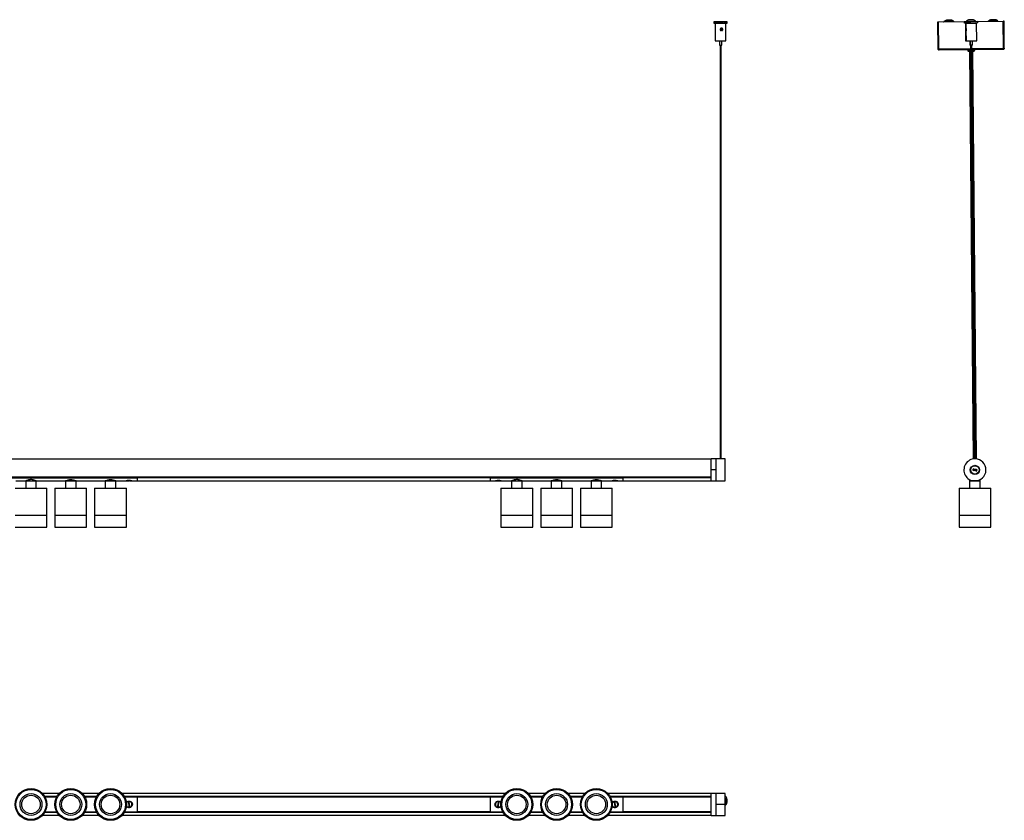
# Model space of a CAD drawing. Header units: millimetres. Extents: x 139 to 2727, y 609 to 1531.
# Tile 4 of 4: x 1612 to 2727, y 624 to 1531. Entities that reach past the tile are written whole.
import ezdxf

# ---------------------------------------------------------------- set-up
doc = ezdxf.new("R2010")
doc.units = ezdxf.units.MM

msp = doc.modelspace()

# ---------------------------------------------------------------- linework, layer by layer
at = {"color": 7, "linetype": 'Continuous', "lineweight": 25}
for p, q in [((2398.1, 1528.3), (2398.1, 1526.8)), ((2405.1, 1528.3), (2405.1, 1528.3)), ((2406.1, 1528.3), (2406.1, 1528.3)), ((2413.1, 1526.8), (2413.1, 1528.3)), ((2651.5, 1528.2), (2652.3, 1528.2)), ((2651.8, 1497.6), (2651.5, 1528.2)), ((2652.6, 1497.6), (2652.3, 1528.2)), ((2652.4, 1528.2), (2725.6, 1528.8)), ((2652.7, 1497.6), (2652.4, 1528.2)), ((2669.5, 1528.6), (2658.5, 1528.5)), ((2666.7, 1530.1), (2661.3, 1530.1)), ((2681.2, 1528.2), (2681.2, 1526.7)), ((2681.8, 1528.2), (2681.2, 1528.2)), ((2696.8, 1528.4), (2681.8, 1528.2)), ((2681.8, 1528.2), (2681.8, 1526.7)), ((2694.5, 1528.8), (2683.5, 1528.7)), ((2691.7, 1530.4), (2686.3, 1530.3)), ((2696.8, 1526.9), (2696.8, 1528.4)), ((2719.5, 1529), (2708.5, 1528.9)), ((2716.7, 1530.6), (2711.2, 1530.5)), ((2725.9, 1498.2), (2725.6, 1528.8)), ((2726.5, 1528.8), (2725.7, 1528.8)), ((2726, 1498.2), (2725.7, 1528.8)), ((2726.8, 1498.2), (2726.5, 1528.8)), ((2399.6, 1526.7), (2399.6, 1506.7)), ((2400.7, 1526.7), (2401.2, 1526.7)), ((2406.1, 1518.2), (2406.1, 1519.6)), ((2409.9, 1526.7), (2409.9, 1526.7)), ((2410.1, 1526.7), (2410.1, 1526.7)), ((2411.6, 1506.7), (2411.6, 1526.7)), ((2681.8, 1526.7), (2681.2, 1526.7)), ((2696.8, 1526.9), (2681.8, 1526.7)), ((2682.7, 1526.6), (2682.9, 1506.6)), ((2682.7, 1526.6), (2683.3, 1526.6)), ((2683.3, 1526.6), (2695.3, 1526.7)), ((2683.3, 1526.6), (2683.4, 1520.7)), ((2683.4, 1518.4), (2683.5, 1506.6)), ((2684.4, 1526.7), (2684.4, 1526.6)), ((2685, 1526.7), (2685, 1526.6)), ((2693.6, 1526.7), (2693.6, 1526.8)), ((2695.5, 1506.7), (2695.3, 1526.7)), ((2404.4, 1506.6), (2404.4, 1501.7)), ((2406.9, 1501.7), (2406.9, 1506.6)), ((2682.9, 1506.6), (2683.5, 1506.6)), ((2683.5, 1506.6), (2695.5, 1506.7)), ((2687.6, 1506.7), (2687.7, 1501.7)), ((2688.3, 1506.7), (2688.3, 1501.7)), ((2690.8, 1501.7), (2690.8, 1506.7)), ((2405.1, 1501.7), (2405.1, 1033.3)), ((2406.1, 1033.3), (2406.1, 1501.7)), ((2652.6, 1497.6), (2651.8, 1497.6)), ((2652.7, 1497.6), (2688.5, 1497.9)), ((2688.5, 1496.5), (2653.2, 1496.2)), ((2685.3, 1496.4), (2685.3, 1495.9)), ((2685.3, 1495.9), (2688.5, 1496)), ((2686.3, 1495), (2688.5, 1495)), ((2687.3, 1495), (2691.4, 1033.1)), ((2688.3, 1501.7), (2687.7, 1501.7)), ((2689.4, 1501.7), (2688.3, 1501.7)), ((2688.4, 1501.7), (2692.6, 1033.3)), ((2689.1, 1501.7), (2693.2, 1033.3)), ((2690.8, 1501.7), (2689.4, 1501.7)), ((2694.2, 1033.3), (2690.1, 1501.7)), ((2690.1, 1497.9), (2725.9, 1498.2)), ((2725.4, 1496.8), (2690.1, 1496.5)), ((2690.1, 1496), (2693.3, 1496)), ((2690.1, 1495), (2692.3, 1495)), ((2695.4, 1033.2), (2691.3, 1495)), ((2693.3, 1496), (2693.3, 1496.5)), ((2726, 1498.2), (2726.8, 1498.2)), ((2394.9, 1033.1), (394.9, 1033.1)), ((2400.7, 1033.3), (2394.9, 1033.3)), ((2394.9, 1020.8), (2394.9, 1033.3)), ((2401.4, 1033.3), (2400.7, 1033.3)), ((2400.7, 1008.3), (2400.7, 1033.3)), ((2400.7, 1020.8), (2400.7, 1033.3)), ((2409.3, 1033.3), (2402.1, 1033.3)), ((2410.7, 1033.3), (2410, 1033.3)), ((2410.7, 1008.3), (2410.7, 1033.3)), ((2394.9, 1008.3), (2394.9, 1020.8)), ((2400.7, 1020.8), (2394.9, 1020.8)), ((2400.7, 1008.3), (2400.7, 1020.8)), ((2691.5, 1021.1), (2691, 1021.1)), ((2695.5, 1020.6), (2691.5, 1021.1)), ((2691.9, 1020), (2692, 1020.5)), ((2694.9, 1019.6), (2691.9, 1020)), ((2692, 1020.5), (2694.9, 1020.1)), ((2692.1, 1021.5), (2692.1, 1022)), ((2692.1, 1022), (2695.1, 1021.6)), ((2695.1, 1021.1), (2692.1, 1021.5)), ((2694.9, 1019.6), (2694.9, 1020.1)), ((2695.1, 1021.1), (2695.1, 1021.6)), ((2695.5, 1020.6), (2696, 1020.5)), ((394.9, 1012.6), (2394.9, 1012.6)), ((2394.9, 1012.6), (394.9, 1012.6)), ((1594.9, 1012.5), (1744.9, 1012.5)), ((1594.9, 1011.7), (1744.9, 1011.7)), ((1606.5, 1012.5), (1728.4, 1012.5)), ((1607.6, 1008.3), (1618.9, 1008.3)), ((1618.9, 1008.3), (1618.9, 1000.3)), ((1618.9, 1008.3), (1630.9, 1008.3)), ((1618.9, 1008.3), (1630.9, 1008.3)), ((1630.9, 1000.3), (1630.9, 1008.3)), ((1630.9, 1008.3), (1663.9, 1008.3)), ((1663.9, 1008.3), (1663.9, 1000.3)), ((1663.9, 1008.3), (1675.9, 1008.3)), ((1675.9, 1008.3), (1663.9, 1008.3)), ((1675.9, 1000.3), (1675.9, 1008.3)), ((1675.9, 1008.3), (1708.9, 1008.3)), ((1708.9, 1008.3), (1708.9, 1000.3)), ((1708.9, 1008.3), (1714.7, 1008.3)), ((1720.9, 1008.3), (1708.9, 1008.3)), ((1714.7, 1008.3), (1720.9, 1008.3)), ((1720.9, 1000.3), (1720.9, 1008.3)), ((1720.9, 1008.3), (1732.1, 1008.3)), ((1728.4, 1012.6), (1728.4, 1012.5)), ((1730.5, 1012.6), (1730.5, 1012.5)), ((1731.1, 1012.5), (1731.1, 1012.6)), ((1732.4, 1012.6), (1732.4, 1012.5)), ((1732.7, 1008.4), (1735.4, 1008.4)), ((1733.2, 1012.6), (1733.2, 1012.5)), ((1736.1, 1008.6), (1735.1, 1008.6)), ((1736.4, 1008.4), (1739.1, 1008.4)), ((1738.5, 1012.6), (1738.5, 1012.5)), ((1738.5, 1012.5), (1744.9, 1012.5)), ((1739.6, 1008.3), (1744.9, 1008.3)), ((1744.9, 1012.6), (1744.9, 1012.5)), ((1744.9, 1011.7), (1744.9, 1012.5)), ((1744.9, 1012.3), (2144.9, 1012.3)), ((2144.9, 1012), (1744.9, 1012)), ((1744.9, 1011.7), (1744.9, 1008.3)), ((1744.9, 1008.6), (2144.9, 1008.6)), ((2144.9, 1012.6), (2144.9, 1012.5)), ((2144.9, 1011.7), (2144.9, 1012.5)), ((2144.9, 1012.5), (2294.9, 1012.5)), ((2144.9, 1012.5), (2146.4, 1012.5)), ((2144.9, 1011.7), (2294.9, 1011.7)), ((2144.9, 1011.7), (2144.9, 1008.3)), ((2144.9, 1008.3), (2150.1, 1008.3)), ((2146.4, 1012.6), (2146.4, 1012.5)), ((2147.9, 1012.6), (2147.9, 1012.5)), ((2150.4, 1012.6), (2150.4, 1012.5)), ((2150.7, 1008.4), (2153.4, 1008.4)), ((2151.8, 1012.6), (2151.8, 1012.5)), ((2154.7, 1008.6), (2153.7, 1008.6)), ((2154.4, 1008.4), (2157.1, 1008.4)), ((2156.5, 1012.6), (2156.5, 1012.5)), ((2156.5, 1012.5), (2278.4, 1012.5)), ((2157.6, 1008.3), (2168.9, 1008.3)), ((2168.9, 1008.3), (2168.9, 1000.3)), ((2168.9, 1008.3), (2180.9, 1008.3)), ((2168.9, 1008.3), (2180.9, 1008.3)), ((2180.9, 1000.3), (2180.9, 1008.3)), ((2180.9, 1008.3), (2213.9, 1008.3)), ((2213.9, 1008.3), (2213.9, 1000.3)), ((2213.9, 1008.3), (2225.9, 1008.3)), ((2225.9, 1008.3), (2213.9, 1008.3)), ((2225.9, 1000.3), (2225.9, 1008.3)), ((2225.9, 1008.3), (2258.9, 1008.3)), ((2258.9, 1008.3), (2258.9, 1000.3)), ((2258.9, 1008.3), (2264.7, 1008.3)), ((2270.9, 1008.3), (2258.9, 1008.3)), ((2264.7, 1008.3), (2270.9, 1008.3)), ((2270.9, 1000.3), (2270.9, 1008.3)), ((2270.9, 1008.3), (2282.1, 1008.3)), ((2278.4, 1012.6), (2278.4, 1012.5)), ((2280.5, 1012.6), (2280.5, 1012.5)), ((2281.1, 1012.5), (2281.1, 1012.6)), ((2282.4, 1012.6), (2282.4, 1012.5)), ((2282.7, 1008.4), (2285.4, 1008.4)), ((2283.2, 1012.6), (2283.2, 1012.5)), ((2286.1, 1008.6), (2285.1, 1008.6)), ((2286.4, 1008.4), (2289.1, 1008.4)), ((2288.5, 1012.6), (2288.5, 1012.5)), ((2288.5, 1012.5), (2294.9, 1012.5)), ((2289.6, 1008.3), (2294.9, 1008.3)), ((2294.9, 1012.6), (2294.9, 1012.5)), ((2294.9, 1011.7), (2294.9, 1012.5)), ((2294.9, 1012.3), (2394.9, 1012.3)), ((2394.9, 1012), (2294.9, 1012)), ((2294.9, 1011.7), (2294.9, 1008.3)), ((2294.9, 1008.6), (2394.9, 1008.6)), ((2394.9, 1008.3), (2400.7, 1008.3)), ((2400.7, 1008.3), (2410.7, 1008.3)), ((2400.7, 1008.3), (2410.7, 1008.3)), ((2400.7, 1008.3), (2400.7, 1008.3)), ((2410.7, 1008.3), (2410.7, 1008.3)), ((2687.5, 1009.8), (2687.5, 1008.3)), ((2687.5, 1009.8), (2687.5, 1009.8)), ((2687.5, 1008.3), (2687.5, 1000.3)), ((2687.5, 1008.3), (2692.9, 1008.3)), ((2692.9, 1008.3), (2687.5, 1008.3)), ((2693.5, 1008.3), (2693.8, 1008.3)), ((2699.5, 1008.3), (2693.5, 1008.3)), ((2694.3, 1008.3), (2699.5, 1008.3)), ((2699.5, 1008.3), (2699.5, 1009.8)), ((2699.5, 1000.3), (2699.5, 1008.3)), ((2702.1, 1011.7), (2702.1, 1011.7)), ((1606.9, 1000.3), (1642.9, 1000.3)), ((1642.9, 969.5), (1642.9, 1000.3)), ((1651.9, 1000.3), (1651.9, 969.5)), ((1651.9, 1000.3), (1687.9, 1000.3)), ((1687.9, 969.5), (1687.9, 1000.3)), ((1696.9, 1000.3), (1696.9, 969.5)), ((1696.9, 1000.3), (1714.5, 1000.3)), ((1714.5, 1000.3), (1732.9, 1000.3)), ((1732.9, 969.5), (1732.9, 1000.3)), ((2156.9, 1000.3), (2156.9, 969.5)), ((2156.9, 1000.3), (2192.9, 1000.3)), ((2192.9, 969.5), (2192.9, 1000.3)), ((2201.9, 1000.3), (2201.9, 969.5)), ((2201.9, 1000.3), (2237.9, 1000.3)), ((2237.9, 969.5), (2237.9, 1000.3)), ((2246.9, 1000.3), (2246.9, 969.5)), ((2246.9, 1000.3), (2264.5, 1000.3)), ((2264.5, 1000.3), (2282.9, 1000.3)), ((2282.9, 969.5), (2282.9, 1000.3)), ((2675.5, 1000.3), (2675.5, 969.5)), ((2675.5, 1000.3), (2711.5, 1000.3)), ((2711.5, 969.5), (2711.5, 1000.3)), ((1606.9, 969.5), (1642.9, 969.5)), ((1606.9, 969.5), (1642.9, 969.5)), ((1642.9, 956), (1642.9, 969.5)), ((1651.9, 969.5), (1651.9, 956)), ((1651.9, 969.5), (1669.8, 969.5)), ((1651.9, 969.5), (1687.9, 969.5)), ((1669.8, 969.5), (1687.9, 969.5)), ((1687.9, 956), (1687.9, 969.5)), ((1696.9, 969.5), (1696.9, 956)), ((1696.9, 969.5), (1732.9, 969.5)), ((1696.9, 969.5), (1714.5, 969.5)), ((1714.5, 969.5), (1732.9, 969.5)), ((1732.9, 956), (1732.9, 969.5)), ((2156.9, 969.5), (2156.9, 956)), ((2156.9, 969.5), (2192.9, 969.5)), ((2156.9, 969.5), (2192.9, 969.5)), ((2192.9, 956), (2192.9, 969.5)), ((2201.9, 969.5), (2201.9, 956)), ((2201.9, 969.5), (2219.8, 969.5)), ((2201.9, 969.5), (2237.9, 969.5)), ((2219.8, 969.5), (2237.9, 969.5)), ((2237.9, 956), (2237.9, 969.5)), ((2246.9, 969.5), (2246.9, 956)), ((2246.9, 969.5), (2282.9, 969.5)), ((2246.9, 969.5), (2264.5, 969.5)), ((2264.5, 969.5), (2282.9, 969.5)), ((2282.9, 956), (2282.9, 969.5)), ((2675.5, 969.5), (2675.5, 956)), ((2675.5, 969.5), (2711.5, 969.5)), ((2675.5, 969.5), (2711.5, 969.5)), ((2711.5, 956), (2711.5, 969.5)), ((2711.5, 969.5), (2711.5, 969.5)), ((1606.9, 956), (1642.9, 956)), ((1651.9, 956), (1669.8, 956)), ((1669.8, 956), (1687.9, 956)), ((1696.9, 956), (1732.9, 956)), ((2156.9, 956), (2192.9, 956)), ((2201.9, 956), (2219.8, 956)), ((2219.8, 956), (2237.9, 956)), ((2246.9, 956), (2282.9, 956)), ((2675.5, 956), (2711.5, 956)), ((2711.5, 956), (2711.5, 956)), ((1656.7, 654.4), (1638.1, 654.4)), ((1640.4, 651.2), (1654.4, 651.2)), ((1640.5, 651.1), (1654.3, 651.1)), ((1654.3, 651.1), (1640.5, 651.1)), ((1654.2, 650.9), (1640.6, 650.9)), ((1640.7, 650.7), (1654.1, 650.7)), ((1701.7, 654.4), (1683.1, 654.4)), ((1685.4, 651.2), (1699.4, 651.2)), ((1685.5, 651.1), (1699.3, 651.1)), ((1699.3, 651.1), (1685.5, 651.1)), ((1699.2, 650.9), (1685.6, 650.9)), ((1685.7, 650.7), (1699.1, 650.7)), ((2161.7, 654.4), (1728.1, 654.4)), ((1730.4, 651.2), (2159.4, 651.2)), ((1730.5, 651.1), (2159.3, 651.1)), ((2159.3, 651.1), (1730.5, 651.1)), ((2159.2, 650.9), (1730.6, 650.9)), ((1730.7, 650.7), (1744.9, 650.7)), ((1744.9, 650.7), (2144.9, 650.7)), ((1744.9, 650.7), (1744.9, 633.5)), ((2144.9, 650.5), (1744.9, 650.5)), ((2144.9, 650.7), (2159.1, 650.7)), ((2144.9, 650.7), (2144.9, 633.5)), ((2206.7, 654.4), (2188.1, 654.4)), ((2190.4, 651.2), (2204.4, 651.2)), ((2190.5, 651.1), (2204.3, 651.1)), ((2204.3, 651.1), (2190.5, 651.1)), ((2204.2, 650.9), (2190.6, 650.9)), ((2190.7, 650.7), (2204.1, 650.7)), ((2251.7, 654.4), (2233.1, 654.4)), ((2235.4, 651.2), (2249.4, 651.2)), ((2235.5, 651.1), (2249.3, 651.1)), ((2249.3, 651.1), (2235.5, 651.1)), ((2249.2, 650.9), (2235.6, 650.9)), ((2235.7, 650.7), (2249.1, 650.7)), ((2394.9, 654.4), (2278.1, 654.4)), ((2280.4, 651.2), (2394.9, 651.2)), ((2280.5, 651.1), (2394.9, 651.1)), ((2394.9, 651.1), (2280.5, 651.1)), ((2394.9, 650.9), (2280.6, 650.9)), ((2280.7, 650.7), (2294.9, 650.7)), ((2294.9, 650.7), (2294.9, 633.5)), ((2294.9, 650.7), (2394.9, 650.7)), ((2394.9, 650.5), (2294.9, 650.5)), ((2394.9, 629.6), (2394.9, 654.6)), ((2400.7, 654.6), (2394.9, 654.6)), ((2410.7, 654.6), (2400.7, 654.6)), ((2400.7, 642.4), (2400.7, 654.6)), ((2400.7, 629.6), (2400.7, 654.6)), ((2410.7, 642.4), (2410.7, 654.6)), ((1733.4, 644.6), (1733.3, 644.7)), ((1733.9, 639.1), (1734, 639.2)), ((1736.1, 644.7), (1735.1, 644.6)), ((1735.1, 644.6), (1735.7, 639.6)), ((1735.7, 639.6), (1736.7, 639.7)), ((1736.7, 639.7), (1736.1, 644.7)), ((1737.8, 645), (1737.9, 645.2)), ((1738.5, 639.6), (1738.3, 639.7)), ((2151.4, 639.7), (2151.3, 639.6)), ((2151.9, 645.2), (2152.1, 645)), ((2153.7, 644.7), (2153.1, 639.7)), ((2153.1, 639.7), (2154.1, 639.6)), ((2154.7, 644.5), (2153.7, 644.7)), ((2154.1, 639.6), (2154.7, 644.5)), ((2155.7, 639.2), (2155.8, 639)), ((2156.5, 644.7), (2156.4, 644.5)), ((2283.4, 644.6), (2283.3, 644.7)), ((2283.9, 639.1), (2284, 639.2)), ((2286.1, 644.7), (2285.1, 644.6)), ((2285.1, 644.6), (2285.7, 639.6)), ((2285.7, 639.6), (2286.7, 639.7)), ((2286.7, 639.7), (2286.1, 644.7)), ((2287.8, 645), (2287.9, 645.2)), ((2288.5, 639.6), (2288.3, 639.7)), ((2400.7, 629.6), (2400.7, 642.4)), ((2400.7, 642.4), (2410.7, 642.4)), ((2410.7, 629.6), (2410.7, 642.4)), ((2411.6, 646.1), (2411.6, 646.3)), ((2413.1, 646.3), (2413.1, 646.3)), ((1638.1, 629.9), (1656.7, 629.9)), ((1654.4, 633), (1640.4, 633)), ((1640.5, 633.2), (1654.3, 633.2)), ((1654.3, 633.2), (1640.5, 633.2)), ((1640.6, 633.4), (1654.2, 633.4)), ((1640.7, 633.5), (1654.1, 633.5)), ((1683.1, 629.9), (1701.7, 629.9)), ((1699.4, 633), (1685.4, 633)), ((1685.5, 633.2), (1699.3, 633.2)), ((1699.3, 633.2), (1685.5, 633.2)), ((1685.6, 633.4), (1699.2, 633.4)), ((1685.7, 633.5), (1699.1, 633.5)), ((1728.1, 629.9), (2161.7, 629.9)), ((2159.4, 633), (1730.4, 633)), ((1730.5, 633.2), (2159.3, 633.2)), ((2159.3, 633.2), (1730.5, 633.2)), ((1730.6, 633.4), (2159.2, 633.4)), ((1730.7, 633.5), (1744.9, 633.5)), ((1744.9, 633.7), (2144.9, 633.7)), ((2144.9, 633.6), (1744.9, 633.6)), ((2144.9, 633.5), (2159.1, 633.5)), ((2188.1, 629.9), (2206.7, 629.9)), ((2204.4, 633), (2190.4, 633)), ((2190.5, 633.2), (2204.3, 633.2)), ((2204.3, 633.2), (2190.5, 633.2)), ((2190.6, 633.4), (2204.2, 633.4)), ((2190.7, 633.5), (2204.1, 633.5)), ((2233.1, 629.9), (2251.7, 629.9)), ((2249.4, 633), (2235.4, 633)), ((2235.5, 633.2), (2249.3, 633.2)), ((2249.3, 633.2), (2235.5, 633.2)), ((2235.6, 633.4), (2249.2, 633.4)), ((2235.7, 633.5), (2249.1, 633.5)), ((2278.1, 629.9), (2394.9, 629.9)), ((2394.9, 633), (2280.4, 633)), ((2280.5, 633.2), (2394.9, 633.2)), ((2394.9, 633.2), (2280.5, 633.2)), ((2280.6, 633.4), (2394.9, 633.4)), ((2280.7, 633.5), (2294.9, 633.5)), ((2294.9, 633.7), (2394.9, 633.7)), ((2394.9, 633.6), (2294.9, 633.6)), ((2394.9, 629.6), (2400.7, 629.6)), ((2400.7, 629.6), (2410.7, 629.6))]:
    msp.add_line(p, q, dxfattribs=at)
at = {"color": 7, "linetype": 'Continuous', "lineweight": 25, "flags": 128}
for points in [[(2405.6, 1528.4), (2407.2, 1528.4), (2408.8, 1528.3), (2410.2, 1528.3), (2411.3, 1528.3), (2412.2, 1528.3), (2412.8, 1528.3), (2413.1, 1528.3), (2413, 1528.3), (2412.6, 1528.3), (2411.8, 1528.2), (2410.8, 1528.2), (2409.5, 1528.2), (2408, 1528.2), (2406.4, 1528.2), (2404.8, 1528.2), (2403.2, 1528.2), (2401.8, 1528.2), (2400.5, 1528.2), (2399.4, 1528.2), (2398.7, 1528.3), (2398.2, 1528.3), (2398.1, 1528.3), (2398.4, 1528.3), (2399, 1528.3), (2399.9, 1528.3), (2401.1, 1528.3), (2402.5, 1528.3), (2404, 1528.4), (2405.6, 1528.4)], [(2405.6, 1528.3), (2406.6, 1528.3), (2407.4, 1528.3), (2407.9, 1528.3), (2408.1, 1528.3), (2407.9, 1528.3), (2407.4, 1528.3), (2406.6, 1528.3), (2405.6, 1528.3), (2404.7, 1528.3), (2403.9, 1528.3), (2403.3, 1528.3), (2403.1, 1528.3), (2403.3, 1528.3), (2403.9, 1528.3), (2404.7, 1528.3), (2405.6, 1528.3)], [(2405.2, 1528.3), (2405.1, 1528.3), (2405.1, 1528.3), (2405.2, 1528.3), (2405.3, 1528.3), (2405.5, 1528.3), (2405.7, 1528.3), (2405.9, 1528.3), (2406, 1528.3), (2406.1, 1528.3), (2406.1, 1528.3), (2406.1, 1528.3), (2405.9, 1528.3), (2405.8, 1528.3), (2405.6, 1528.3), (2405.4, 1528.3), (2405.2, 1528.3)], [(2401.3, 1526.7), (2400.8, 1526.7), (2400.1, 1526.7), (2399.7, 1526.7), (2399.7, 1526.7), (2400, 1526.7), (2400.7, 1526.7), (2401.7, 1526.6), (2403, 1526.6), (2404.4, 1526.6), (2405.9, 1526.6), (2407.4, 1526.6), (2408.7, 1526.6), (2409.9, 1526.6), (2410.8, 1526.7), (2411.4, 1526.7), (2411.6, 1526.7), (2411.5, 1526.7), (2410.9, 1526.7), (2410.1, 1526.7), (2409.9, 1526.7)], [(2406.4, 1526.6), (2407.2, 1526.6), (2408, 1526.7), (2408.7, 1526.7), (2409.3, 1526.7), (2409.7, 1526.7), (2410, 1526.7), (2410.1, 1526.7), (2410.1, 1526.7)], [(1733.4, 1012.5), (1733.4, 1012.5), (1733.4, 1012.6)], [(1735.1, 1008.6), (1735.2, 1008.5), (1735.3, 1008.5), (1735.3, 1008.4), (1735.4, 1008.4), (1735.5, 1008.4), (1735.5, 1008.5), (1735.6, 1008.5), (1735.7, 1008.6)], [(1737.8, 1012.5), (1737.8, 1012.5), (1737.8, 1012.6)], [(2152, 1012.6), (2152, 1012.5), (2152, 1012.5)], [(2154.1, 1008.6), (2154.2, 1008.5), (2154.2, 1008.5), (2154.3, 1008.4), (2154.4, 1008.4), (2154.5, 1008.4), (2154.5, 1008.5), (2154.6, 1008.5), (2154.7, 1008.6)], [(2156.4, 1012.6), (2156.4, 1012.5), (2156.4, 1012.5)], [(2283.4, 1012.5), (2283.4, 1012.5), (2283.4, 1012.6)], [(2285.1, 1008.6), (2285.2, 1008.5), (2285.3, 1008.5), (2285.3, 1008.4), (2285.4, 1008.4), (2285.5, 1008.4), (2285.5, 1008.5), (2285.6, 1008.5), (2285.7, 1008.6)], [(2287.8, 1012.5), (2287.8, 1012.5), (2287.8, 1012.6)]]:
    msp.add_lwpolyline(points, dxfattribs=at)
at = {"color": 7, "linetype": 'Continuous', "lineweight": 25}
for centre, radius in [((2693.5, 1020.8), 5.25), ((2693.5, 1020.8), 4.75), ((1624.9, 642.1), 18), ((1624.9, 642.1), 17), ((1669.9, 642.1), 18), ((1669.9, 642.1), 17), ((1714.9, 642.1), 18), ((1714.9, 642.1), 17), ((2174.9, 642.1), 18), ((2174.9, 642.1), 17), ((2219.9, 642.1), 18), ((2219.9, 642.1), 17), ((2264.9, 642.1), 18), ((2264.9, 642.1), 17), ((1624.9, 642.1), 12.4), ((1624.9, 642.1), 10.5), ((1669.9, 642.1), 12.4), ((1669.9, 642.1), 10.5), ((1714.9, 642.1), 12.4), ((1714.9, 642.1), 10.5), ((2174.9, 642.1), 12.4), ((2174.9, 642.1), 10.5), ((2219.9, 642.1), 12.4), ((2219.9, 642.1), 10.5), ((2264.9, 642.1), 12.4), ((2264.9, 642.1), 10.5)]:
    msp.add_circle(centre, radius, dxfattribs=at)
for centre, radius, start, end in [((2657.2, 1530), 2, 296.3495, 310.8752), ((2664.1, 1522.1), 8.5, 109.3045, 130.8752), ((2664.1, 1522.1), 8.5, 50.14, 71.7107), ((2670.8, 1530.1), 2, 230.14, 244.6656), ((2682.2, 1530.2), 2, 296.3495, 310.8752), ((2689.1, 1522.3), 8.5, 109.3045, 130.8752), ((2689.1, 1522.3), 8.5, 50.14, 71.7107), ((2695.8, 1530.3), 2, 230.14, 244.6656), ((2707.2, 1530.4), 2, 296.3495, 310.8752), ((2714.1, 1522.5), 8.5, 109.3045, 130.8752), ((2714.1, 1522.5), 8.5, 50.14, 71.7107), ((2720.8, 1530.6), 2, 230.14, 244.6656), ((2405.6, 1848.7), 322, 268.6654, 271.3346), ((2405.6, 1740.3), 233.7, 268.5288, 271.4712), ((2405.6, 1551.1), 49.4, 268.5506, 271.4494), ((2686.3, 1496), 1, 180.5076, 270.5076), ((2692.3, 1496), 1, 270.5076, 0.5076), ((2693.5, 1020.8), 12.5, 88.6086, 268.6086), ((2693.5, 1020.8), 12.5, 268.6086, 88.6086), ((2692, 1021), 1, 82.683, 172.683), ((2692, 1021), 1, 172.683, 262.683), ((2692, 1021), 0.5, 82.683, 172.683), ((2692, 1021), 0.5, 172.683, 262.683), ((2695, 1020.6), 0.5, 262.683, 352.683), ((2695, 1020.6), 1, 262.683, 352.683), ((2695, 1020.6), 1, 352.683, 82.683), ((2695, 1020.6), 0.5, 352.683, 82.683), ((1736.5, 1008.8), 0.38, 197.782, 256.005), ((2153.3, 1008.8), 0.413, 281.3926, 338.316), ((2286.5, 1008.8), 0.38, 197.782, 256.005), ((2405.6, 646.3), 7.5, 312.959, 47.041), ((2405.6, 646.3), 7.5, 0.0003, 47.0408), ((2405.6, 646.3), 6, 0.0001, 31.5857), ((2405.6, 646.1), 6, 328.4143, 31.5857), ((1732.9, 644.3), 0.2, 323.904, 6.1959), ((1733.5, 639.4), 0.2, 6.1959, 48.4878), ((1738.3, 644.9), 0.2, 186.1959, 207.3336), ((1738.8, 640), 0.2, 143.904, 186.1959), ((2150.9, 640), 0.2, 353.0493, 14.187), ((2151.5, 644.9), 0.2, 310.7574, 353.0493), ((2156.3, 639.4), 0.2, 130.7574, 173.0493), ((2156.9, 644.2), 0.2, 173.0493, 215.3412), ((2282.9, 644.3), 0.2, 323.904, 6.1959), ((2283.5, 639.4), 0.2, 6.1959, 48.4878), ((2288.3, 644.9), 0.2, 186.1959, 207.3336), ((2288.8, 640), 0.2, 143.904, 186.1959)]:
    msp.add_arc(centre, radius, start, end, dxfattribs=at)
for points, knots in [([(2406.4, 1526.6), (2405.9, 1526.6), (2405, 1526.6), (2403.6, 1526.6), (2402.3, 1526.7), (2401.3, 1526.7), (2400.7, 1526.7), (2400.6, 1526.7), (2400.7, 1526.7), (2400.7, 1526.7)], [0, 0, 0, 0, 0.14366, 0.287321, 0.452584, 0.6208, 0.793886, 0.966951, 1, 1, 1, 1]), ([(2400.7, 1526.7), (2400.7, 1526.7), (2400.8, 1526.7), (2401, 1526.7), (2401.1, 1526.7), (2401.3, 1526.7), (2401.3, 1526.7)], [0, 0, 0, 0, 0.152933, 0.459083, 0.97109, 1, 1, 1, 1]), ([(2406.6, 1521.1), (2406.8, 1521.1), (2407, 1521.1), (2407.3, 1520.9), (2407.6, 1520.7), (2407.7, 1520.5), (2407.9, 1520.3), (2408, 1520), (2408.1, 1519.8), (2408.1, 1519.5), (2408.1, 1519.3), (2408, 1519.1), (2407.9, 1518.8), (2407.8, 1518.5), (2407.5, 1518.4), (2407.3, 1518.2), (2407, 1518.2), (2406.8, 1518.1), (2406.5, 1518.1), (2406.2, 1518.2), (2405.9, 1518.3), (2405.7, 1518.4), (2405.5, 1518.6), (2405.2, 1518.8), (2405.1, 1519.2), (2405.1, 1519.4), (2405.1, 1519.7), (2405.2, 1519.9), (2405.3, 1520.2), (2405.4, 1520.4), (2405.6, 1520.7), (2405.8, 1520.8), (2406.1, 1521), (2406.4, 1521.1), (2406.6, 1521.1), (2406.6, 1521.1)], [0, 0, 0, 0, 0.040144, 0.082851, 0.112332, 0.14179, 0.171236, 0.200682, 0.230136, 0.257938, 0.282392, 0.304521, 0.325293, 0.36647, 0.408098, 0.4315, 0.45489, 0.487473, 0.520047, 0.551826, 0.580514, 0.605946, 0.628773, 0.671525, 0.713559, 0.734816, 0.756063, 0.786472, 0.81686, 0.847241, 0.877626, 0.907185, 0.933301, 0.98079, 1, 1, 1, 1]), ([(2407.7, 1518.5), (2407.7, 1518.6), (2407.6, 1518.8), (2407.5, 1519), (2407.3, 1519.2), (2407.1, 1519.4), (2406.9, 1519.5), (2406.7, 1519.6), (2406.4, 1519.7), (2406, 1519.6), (2405.7, 1519.4), (2405.4, 1519.2), (2405.3, 1519.1), (2405.2, 1519), (2405.2, 1519)], [0, 0, 0, 0, 0.070171, 0.154484, 0.238819, 0.32321, 0.396363, 0.46044, 0.57844, 0.693737, 0.80867, 0.895484, 0.982207, 1, 1, 1, 1]), ([(2683.5, 1521.1), (2683.5, 1521.1), (2683.5, 1521.1), (2683.6, 1520.9), (2683.7, 1520.7), (2683.8, 1520.5), (2683.8, 1520.3), (2683.9, 1520), (2683.9, 1519.8), (2683.9, 1519.5), (2683.9, 1519.3), (2683.9, 1519.1), (2683.9, 1518.8), (2683.8, 1518.5), (2683.7, 1518.4), (2683.6, 1518.2), (2683.6, 1518.2), (2683.5, 1518.1), (2683.5, 1518.1), (2683.4, 1518.2), (2683.4, 1518.3), (2683.4, 1518.4), (2683.4, 1518.6), (2683.4, 1518.8), (2683.4, 1519.2), (2683.4, 1519.4), (2683.4, 1519.7), (2683.4, 1519.9), (2683.4, 1520.2), (2683.4, 1520.4), (2683.4, 1520.7), (2683.4, 1520.8), (2683.4, 1521), (2683.4, 1521.1), (2683.5, 1521.1), (2683.5, 1521.1)], [0, 0, 0, 0, 0.040144, 0.082851, 0.112332, 0.14179, 0.171236, 0.200682, 0.230136, 0.257938, 0.282392, 0.304521, 0.325293, 0.36647, 0.408098, 0.4315, 0.45489, 0.487473, 0.520047, 0.551826, 0.580514, 0.605946, 0.628773, 0.671525, 0.713559, 0.734816, 0.756063, 0.786472, 0.81686, 0.847241, 0.877626, 0.907185, 0.933301, 0.98079, 1, 1, 1, 1]), ([(2652.8, 1497.1), (2652.8, 1497.1), (2652.7, 1497.2), (2652.6, 1497.3), (2652.6, 1497.5), (2652.6, 1497.6)], [0, 0, 0, 0, 0.0660793, 0.5330396, 1, 1, 1, 1]), ([(2726, 1498.2), (2726, 1498.1), (2725.9, 1498), (2725.9, 1497.8), (2725.8, 1497.8), (2725.8, 1497.8)], [0, 0, 0, 0, 0.46696, 0.933921, 1, 1, 1, 1]), ([(2402.1, 1033.3), (2402, 1033.3), (2401.8, 1033.3), (2401.6, 1033.3), (2401.5, 1033.3), (2401.4, 1033.3), (2401.4, 1033.3), (2401.4, 1033.3)], [0, 0, 0, 0, 0.364434, 0.6268389, 0.814102, 0.9605727, 1, 1, 1, 1]), ([(2410, 1033.3), (2410, 1033.3), (2410, 1033.3), (2410, 1033.3), (2409.8, 1033.3), (2409.6, 1033.3), (2409.4, 1033.3), (2409.3, 1033.3)], [0, 0, 0, 0, 0.077805, 0.222388, 0.433301, 0.731064, 1, 1, 1, 1]), ([(1630.9, 1008.3), (1630.8, 1008.3), (1630.7, 1008.4), (1629.8, 1008.8), (1628.4, 1009.3), (1626.6, 1009.8), (1624.5, 1009.9), (1622.7, 1009.7), (1621.1, 1009.2), (1619.7, 1008.7), (1619, 1008.4), (1618.9, 1008.3), (1618.9, 1008.3)], [0, 0, 0, 0, 0.099421, 0.198624, 0.303522, 0.415658, 0.521207, 0.61543, 0.711933, 0.819593, 0.931402, 1, 1, 1, 1]), ([(1663.9, 1008.3), (1663.9, 1008.3), (1663.9, 1008.3), (1664.3, 1008.5), (1665.3, 1009), (1666.9, 1009.5), (1668.8, 1009.9), (1670.8, 1009.9), (1672.6, 1009.5), (1674.2, 1009.1), (1675.4, 1008.6), (1675.8, 1008.3), (1675.9, 1008.3), (1675.9, 1008.3)], [0, 0, 0, 0, 0.034782, 0.130608, 0.229374, 0.337248, 0.449116, 0.550532, 0.643801, 0.74338, 0.853745, 0.963791, 1, 1, 1, 1]), ([(1708.9, 1008.3), (1708.9, 1008.3), (1708.9, 1008.3), (1709.3, 1008.5), (1710.3, 1009), (1711.9, 1009.5), (1713.8, 1009.9), (1715.8, 1009.9), (1717.6, 1009.5), (1719.2, 1009.1), (1720.4, 1008.6), (1720.8, 1008.3), (1720.9, 1008.3), (1720.9, 1008.3)], [0, 0, 0, 0, 0.034782, 0.130608, 0.229374, 0.337248, 0.449116, 0.550532, 0.643801, 0.74338, 0.853745, 0.963791, 1, 1, 1, 1]), ([(1732.1, 1008.3), (1732.2, 1008.3), (1732.3, 1008.3), (1732.9, 1008.5), (1733.8, 1008.7), (1735, 1008.9), (1736.2, 1008.9), (1737.4, 1008.8), (1738.5, 1008.6), (1739.2, 1008.4), (1739.6, 1008.3), (1739.6, 1008.3), (1739.6, 1008.3)], [0, 0, 0, 0, 0.104171, 0.20824, 0.315012, 0.424139, 0.530179, 0.632423, 0.736104, 0.844106, 0.952783, 1, 1, 1, 1]), ([(1739.1, 1008.4), (1739.1, 1008.4), (1739, 1008.4), (1738.7, 1008.5), (1738, 1008.6), (1737.1, 1008.8), (1736, 1008.8), (1734.9, 1008.8), (1733.9, 1008.7), (1733.1, 1008.6), (1732.7, 1008.4), (1732.6, 1008.4), (1732.7, 1008.4), (1732.7, 1008.4)], [0, 0, 0, 0, 0.044773, 0.139512, 0.248015, 0.352739, 0.455328, 0.560236, 0.668186, 0.775396, 0.880029, 0.984579, 1, 1, 1, 1]), ([(1738, 1012.5), (1738, 1012.5), (1738, 1012.5), (1738, 1012.5), (1738.1, 1012.6)], [0, 0, 0, 0, 0.240123, 1, 1, 1, 1]), ([(2150.1, 1008.3), (2150.2, 1008.3), (2150.3, 1008.3), (2150.9, 1008.5), (2151.8, 1008.7), (2153, 1008.9), (2154.2, 1008.9), (2155.4, 1008.8), (2156.5, 1008.6), (2157.2, 1008.4), (2157.6, 1008.3), (2157.6, 1008.3), (2157.6, 1008.3)], [0, 0, 0, 0, 0.1041713, 0.2082397, 0.3150118, 0.4241392, 0.5301789, 0.6324228, 0.7361044, 0.8441058, 0.9527832, 1, 1, 1, 1]), ([(2155.7, 1008.7), (2155.6, 1008.8), (2155.1, 1008.8), (2154.1, 1008.9), (2153, 1008.8), (2152, 1008.6), (2151.2, 1008.5), (2150.8, 1008.4), (2150.7, 1008.4), (2150.7, 1008.4)], [0, 0, 0, 0, 0.100603, 0.258658, 0.422048, 0.587047, 0.748438, 0.908233, 1, 1, 1, 1]), ([(2157.1, 1008.4), (2157.1, 1008.4), (2157.2, 1008.4), (2156.9, 1008.5), (2156.7, 1008.5)], [0, 0, 0, 0, 0.463154, 1, 1, 1, 1]), ([(2180.9, 1008.3), (2180.8, 1008.3), (2180.7, 1008.4), (2179.8, 1008.8), (2178.4, 1009.3), (2176.6, 1009.8), (2174.5, 1009.9), (2172.7, 1009.7), (2171.1, 1009.2), (2169.7, 1008.7), (2169, 1008.4), (2168.9, 1008.3), (2168.9, 1008.3)], [0, 0, 0, 0, 0.099421, 0.198624, 0.303522, 0.415658, 0.521207, 0.61543, 0.711933, 0.819593, 0.931402, 1, 1, 1, 1]), ([(2213.9, 1008.3), (2213.9, 1008.3), (2213.9, 1008.3), (2214.3, 1008.5), (2215.3, 1009), (2216.9, 1009.5), (2218.8, 1009.9), (2220.8, 1009.9), (2222.6, 1009.5), (2224.2, 1009.1), (2225.4, 1008.6), (2225.8, 1008.3), (2225.9, 1008.3), (2225.9, 1008.3)], [0, 0, 0, 0, 0.034782, 0.130608, 0.229374, 0.337248, 0.449116, 0.550532, 0.643801, 0.74338, 0.853745, 0.963791, 1, 1, 1, 1]), ([(2258.9, 1008.3), (2258.9, 1008.3), (2258.9, 1008.3), (2259.3, 1008.5), (2260.3, 1009), (2261.9, 1009.5), (2263.8, 1009.9), (2265.8, 1009.9), (2267.6, 1009.5), (2269.2, 1009.1), (2270.4, 1008.6), (2270.8, 1008.3), (2270.9, 1008.3), (2270.9, 1008.3)], [0, 0, 0, 0, 0.034782, 0.130608, 0.229374, 0.337248, 0.449116, 0.550532, 0.643801, 0.74338, 0.853745, 0.963791, 1, 1, 1, 1]), ([(2282.1, 1008.3), (2282.2, 1008.3), (2282.3, 1008.3), (2282.9, 1008.5), (2283.8, 1008.7), (2285, 1008.9), (2286.2, 1008.9), (2287.4, 1008.8), (2288.5, 1008.6), (2289.2, 1008.4), (2289.6, 1008.3), (2289.6, 1008.3), (2289.6, 1008.3)], [0, 0, 0, 0, 0.104171, 0.20824, 0.315012, 0.424139, 0.530179, 0.632423, 0.736104, 0.844106, 0.952783, 1, 1, 1, 1]), ([(2289.1, 1008.4), (2289.1, 1008.4), (2289, 1008.4), (2288.7, 1008.5), (2288, 1008.6), (2287.1, 1008.8), (2286, 1008.8), (2284.9, 1008.8), (2283.9, 1008.7), (2283.1, 1008.6), (2282.7, 1008.4), (2282.6, 1008.4), (2282.7, 1008.4), (2282.7, 1008.4)], [0, 0, 0, 0, 0.044773, 0.139512, 0.248015, 0.352739, 0.455328, 0.560236, 0.668186, 0.775396, 0.880029, 0.984579, 1, 1, 1, 1]), ([(2288, 1012.5), (2288, 1012.5), (2288, 1012.5), (2288, 1012.5), (2288.1, 1012.6)], [0, 0, 0, 0, 0.240123, 1, 1, 1, 1]), ([(1732.6, 643.9), (1732.7, 644.1), (1733, 644.6), (1733.8, 645.3), (1735, 645.8), (1736.2, 645.9), (1737.4, 645.6), (1738.5, 644.9), (1739.3, 643.9), (1739.7, 642.7), (1739.6, 641.4), (1739.2, 640.3), (1738.4, 639.3), (1737.4, 638.6), (1736.1, 638.3), (1734.9, 638.4), (1733.8, 639), (1733, 639.6), (1732.8, 640.1), (1732.7, 640.2)], [0, 0, 0, 0, 0.029992, 0.093992, 0.159404, 0.222965, 0.28425, 0.346398, 0.411135, 0.476277, 0.539076, 0.600477, 0.663316, 0.728426, 0.793196, 0.855272, 0.916602, 0.980177, 1, 1, 1, 1]), ([(1732.7, 643.4), (1732.8, 643.6), (1733, 644.2), (1733.8, 644.9), (1734.8, 645.5), (1736, 645.6), (1737.1, 645.4), (1738.1, 644.8), (1738.9, 644), (1739.3, 643), (1739.4, 641.8), (1739.1, 640.7), (1738.5, 639.8), (1737.6, 639), (1736.4, 638.7), (1735.3, 638.7), (1734.2, 639.1), (1733.3, 639.7), (1733, 640.3), (1732.8, 640.6)], [0, 0, 0, 0, 0.040775, 0.102566, 0.165112, 0.226054, 0.285537, 0.345963, 0.40825, 0.462458, 0.52239, 0.582272, 0.642982, 0.705383, 0.767455, 0.827541, 0.887143, 0.948444, 1, 1, 1, 1]), ([(1732.9, 640.9), (1732.9, 640.9), (1733, 640.5), (1733.2, 640.2), (1733.7, 639.6), (1734.3, 639.2), (1735.3, 638.8), (1736.4, 638.8), (1737.5, 639.2), (1738.3, 639.9), (1738.9, 640.8), (1739.2, 641.9), (1739.1, 642.9), (1738.7, 643.9), (1738, 644.7), (1737.1, 645.3), (1736, 645.5), (1734.9, 645.3), (1733.9, 644.8), (1733.1, 644), (1732.9, 643.3), (1732.8, 643)], [0, 0, 0, 0, 0.00199, 0.06265, 0.063035, 0.122542, 0.180095, 0.237914, 0.297685, 0.358044, 0.417083, 0.475538, 0.534129, 0.587071, 0.647706, 0.706228, 0.763558, 0.822183, 0.882509, 0.942421, 1, 1, 1, 1]), ([(2150.1, 642.1), (2150.2, 642.5), (2150.3, 643.4), (2150.9, 644.5), (2151.8, 645.3), (2153, 645.8), (2154.2, 645.9), (2155.4, 645.6), (2156.5, 645), (2156.9, 644.3), (2157.2, 643.9)], [0, 0, 0, 0, 0.124206, 0.248288, 0.375595, 0.50571, 0.632143, 0.754051, 0.877672, 1, 1, 1, 1]), ([(2157, 640.1), (2156.8, 639.8), (2156.4, 639.2), (2155.4, 638.6), (2154.1, 638.3), (2152.9, 638.4), (2151.7, 639), (2150.8, 639.8), (2150.2, 640.9), (2150.2, 641.7), (2150.1, 642.1)], [0, 0, 0, 0, 0.100461, 0.233367, 0.365584, 0.492297, 0.617489, 0.747265, 0.880771, 1, 1, 1, 1]), ([(2157, 640.8), (2157, 640.7), (2156.8, 640.2), (2156.2, 639.5), (2155.3, 638.9), (2154.1, 638.6), (2153, 638.7), (2151.9, 639.2), (2151.1, 640), (2150.6, 641), (2150.4, 642.1), (2150.5, 643.2), (2151.1, 644.2), (2151.9, 645), (2153, 645.5), (2154.1, 645.6), (2155.3, 645.4), (2156.2, 644.7), (2156.9, 644), (2157, 643.5), (2157.1, 643.3)], [0, 0, 0, 0, 0.015807, 0.075, 0.135945, 0.197636, 0.257745, 0.316414, 0.376014, 0.437449, 0.490916, 0.550028, 0.609091, 0.668972, 0.730519, 0.791742, 0.851006, 0.909793, 0.970256, 1, 1, 1, 1]), ([(2157, 643), (2156.9, 643.3), (2156.8, 643.5), (2156.6, 644.1), (2156.1, 644.6), (2155.2, 645.2), (2154.1, 645.5), (2153, 645.4), (2152, 644.9), (2151.2, 644.1), (2150.7, 643.1), (2150.6, 642.1), (2150.8, 641), (2151.2, 640.1), (2152, 639.3), (2153, 638.9), (2154.1, 638.8), (2155.2, 639), (2156.1, 639.7), (2156.7, 640.4), (2156.9, 641), (2156.9, 641.2)], [0, 0, 0, 0, 0.039238, 0.039618, 0.09839, 0.155232, 0.212336, 0.271368, 0.330981, 0.389291, 0.447024, 0.50489, 0.557178, 0.617064, 0.674863, 0.731485, 0.789385, 0.848966, 0.908137, 0.965886, 1, 1, 1, 1]), ([(2282.6, 643.9), (2282.7, 644.1), (2283, 644.6), (2283.8, 645.3), (2285, 645.8), (2286.2, 645.9), (2287.4, 645.6), (2288.5, 644.9), (2289.3, 643.9), (2289.7, 642.7), (2289.6, 641.4), (2289.2, 640.3), (2288.4, 639.3), (2287.4, 638.6), (2286.1, 638.3), (2284.9, 638.4), (2283.8, 639), (2283, 639.6), (2282.8, 640.1), (2282.7, 640.2)], [0, 0, 0, 0, 0.029764, 0.093779, 0.159207, 0.222782, 0.284083, 0.346245, 0.410997, 0.476154, 0.538968, 0.600384, 0.663237, 0.728362, 0.793148, 0.855238, 0.916582, 0.980172, 1, 1, 1, 1]), ([(2282.7, 643.3), (2282.8, 643.6), (2283, 644.2), (2283.8, 644.9), (2284.8, 645.5), (2286, 645.6), (2287.1, 645.4), (2288.1, 644.8), (2288.9, 644), (2289.3, 643), (2289.4, 641.8), (2289.1, 640.7), (2288.5, 639.8), (2287.6, 639), (2286.4, 638.7), (2285.3, 638.7), (2284.2, 639.1), (2283.3, 639.7), (2283, 640.3), (2282.8, 640.6)], [0, 0, 0, 0, 0.045038, 0.106554, 0.168823, 0.229494, 0.288712, 0.34887, 0.41088, 0.464847, 0.524513, 0.584128, 0.644569, 0.706692, 0.768489, 0.828308, 0.887644, 0.948673, 1, 1, 1, 1]), ([(2282.9, 640.9), (2282.9, 640.9), (2283, 640.5), (2283.2, 640.2), (2283.7, 639.6), (2284.3, 639.2), (2285.3, 638.8), (2286.4, 638.8), (2287.5, 639.2), (2288.3, 639.9), (2288.9, 640.8), (2289.2, 641.9), (2289.1, 642.9), (2288.7, 643.9), (2288, 644.7), (2287.1, 645.3), (2286, 645.5), (2284.9, 645.3), (2283.9, 644.8), (2283.1, 644), (2282.9, 643.3), (2282.8, 643)], [0, 0, 0, 0, 0.00199, 0.06265, 0.063035, 0.122542, 0.180095, 0.237914, 0.297685, 0.358044, 0.417083, 0.475538, 0.534129, 0.587071, 0.647706, 0.706228, 0.763558, 0.822183, 0.882509, 0.942421, 1, 1, 1, 1])]:
    msp.add_open_spline(points, degree=3, knots=knots, dxfattribs=at)
for points in [[(2653.2, 1496.2), (2653, 1496.2), (2652.6, 1496.2), (2652.2, 1496.5), (2651.8, 1497), (2651.8, 1497.4), (2651.8, 1497.6)], [(2652.7, 1497.6), (2652.7, 1497.4), (2652.8, 1497), (2652.9, 1496.5), (2653.1, 1496.2), (2653.1, 1496.2), (2653.2, 1496.2)], [(2725.4, 1496.8), (2725.4, 1496.8), (2725.5, 1496.9), (2725.6, 1497.2), (2725.8, 1497.7), (2725.8, 1498), (2725.9, 1498.2)], [(2726.8, 1498.2), (2726.8, 1498), (2726.7, 1497.7), (2726.4, 1497.2), (2725.9, 1496.9), (2725.6, 1496.8), (2725.4, 1496.8)]]:
    msp.add_open_spline(points, degree=3, dxfattribs=at)

doc.saveas('drawing.dxf')
